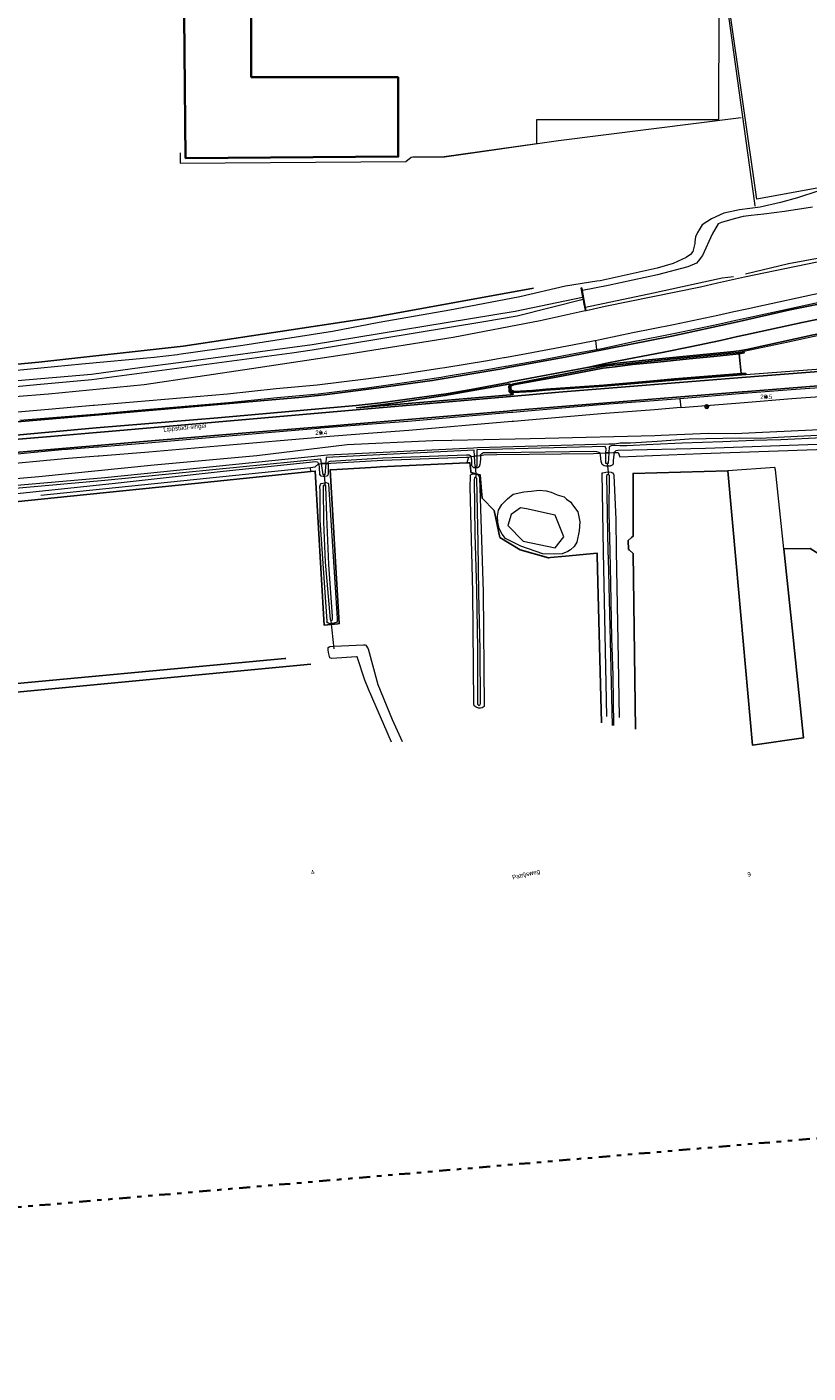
# Model space of a CAD drawing. Header units: metres. Extents: x 169249 to 194689, y 406250 to 412203.
# Tile 49 of 256: x 171032 to 171207, y 406377 to 406679. Entities that reach past the tile are written whole.
import ezdxf
from ezdxf.enums import TextEntityAlignment as Align

# ---------------------------------------------------------------- set-up
doc = ezdxf.new("R2010")
doc.units = ezdxf.units.M
doc.linetypes.add('BGT_NLCS_N264$0$AL-TEKENBLADGRENS', pattern=[11.5, 2.5, -1.5, 1, -1.5, 1, -1.5, 2.5])
doc.layers.get('0').update_dxf_attribs({"linetype": 'CONTINUOUS'})
for name, color, linetype, lineweight in [('BGT_NLCS_N264$0$B-WE-GW-TALUD_KRUIN-G', 252, 'CONTINUOUS', 18), ('BGT_NLCS_N264$0$B-WE-GW-WATERGANG_INSTEEK-G', 252, 'CONTINUOUS', 18), ('BGT_NLCS_N264$0$B-WE-GW-WATERGANG_SLOOT_BODEM-G', 252, 'CONTINUOUS', 18), ('BGT_NLCS_N264$0$B-WE-IE-TERREINAFSCHEIDING_KUNSTMATIG_HEKWERK-G', 252, 'BGT_NLCS_N264$0$IE-TERREINAFSCHEIDING-KUNSTMATIG', 18), ('BGT_NLCS_N264$0$B-WE-KW-KUNSTWERK_DUIKER-G', 252, 'CONTINUOUS', 18), ('BGT_NLCS_N264$0$B-WE-OG-TOPOGRAFIE_BEBOUWING-G', 252, 'CONTINUOUS', 35), ('BGT_NLCS_N264$0$B-WE-OG-TOPOGRAFIE_CULTUURSCHEIDING-G', 252, 'CONTINUOUS', 18), ('BGT_NLCS_N264$0$B-WE-OG-TOPOGRAFIE_TERREIN_AGRARISCH-GV', 252, 'CONTINUOUS', 18), ('BGT_NLCS_N264$0$B-WE-OG-TOPOGRAFIE_TERREIN_GROEN_BOS-GV', 252, 'CONTINUOUS', 18), ('BGT_NLCS_N264$0$B-WE-OG-TOPOGRAFIE_WATER-GV', 252, 'CONTINUOUS', 18), ('BGT_NLCS_N264$0$B-WE-OG-TOPOGRAFIE_WEG_BERM-GV', 252, 'CONTINUOUS', 18), ('BGT_NLCS_N264$0$B-WE-OG-TOPOGRAFIE_WEG_VERHARD-G', 252, 'CONTINUOUS', 18), ('BGT_NLCS_N264$0$B-WE-VW-BEWEGWIJZERING_DRAAGCONSTRUCTIE-S', 252, 'CONTINUOUS', 25), ('BGT_NLCS_N264$0$B-WE-WH-KUNSTWERK_STUW-G', 252, 'CONTINUOUS', 18), ('BGT_NLCS_N264$0$X-XX-AL-TEKENBLADGRENS-G', 252, 'BGT_NLCS_N264$0$AL-TEKENBLADGRENS', 35), ('X-XX-AL-REFERENTIE-G', 7, 'CONTINUOUS', 18)]:
    doc.layers.add(name, color=color, linetype=linetype, lineweight=lineweight)
for name, color, linetype in [('BGT_NLCS_N264$0$B-WE-IE-MEUBILAIR_WEGMEUBILAIR-S', 252, 'CONTINUOUS'), ('BGT_NLCS_N264$0$B-WE-IE-TERREINAFSCHEIDING_KUNSTMATIG_HEKWERK_RASTER-G', 252, 'CONTINUOUS'), ('BGT_NLCS_N264$0$B-WE-OG-TOPOGRAFIE_WATER_SLOOT-GV', 252, 'CONTINUOUS'), ('BGT_NLCS_N264$0$B-WE-OG-TOPOGRAFIE_WEG_VERKEERSEILAND-GV', 252, 'CONTINUOUS'), ('BGT_NLCS_N264$0$B-WE-VW-MARKERING-G', 252, 'CONTINUOUS'), ('BGT_NLCS_N264$0$Label_Nummeraanduidingreeks', 252, 'CONTINUOUS'), ('BGT_NLCS_N264$0$Label_Openbareruimte', 252, 'CONTINUOUS'), ('BGT_NLCS_N264$0$Label_Puntobject', 252, 'CONTINUOUS')]:
    doc.layers.add(name, color=color, linetype=linetype)
doc.styles.add('BGT_NLCS_N264$0$STANDARD', font='txt')
doc.linetypes.add('BGT_NLCS_N264$0$IE-TERREINAFSCHEIDING-KUNSTMATIG', pattern='A,4,[82,NLCS.SHX,S=0.75,R=90,X=0,Y=0],4,-2', length=10)

# ---------------------------------------------------------------- blocks, each defined once
blk = doc.blocks.new('BGT_NLCS_N264$0$SIE-WEG_WEGWIJZER-SO')
for q in [(-0.29, -0.29), (0, 0.41), (0.29, -0.29)]:
    blk.add_line((0, 0), q)
blk.add_circle((0, 0), 0.413)
blk = doc.blocks.new('BGT_NLCS_N264$0$SIE-WEG_PAAL_ALGEMEEN_TYPE_02-SO')
at = {"ltscale": 0.5}
h = blk.add_hatch(color=256, dxfattribs=at)
h.paths.add_polyline_path([(0, 0), (0.1875, 0, 0.41421356), (0, 0.1875)])
h.paths.add_polyline_path([(0, -0.1875), (0, 0), (-0.1875, 0, 0.41421356)])
for p, q in [((-0.1875, 0), (0.1875, 0)), ((0, -0.1875), (0, 0.1875))]:
    blk.add_line(p, q, dxfattribs=at)
blk.add_circle((0, 0), 0.1875, dxfattribs=at)
blk = doc.blocks.new('BGT_NLCS_N264')
at = {"layer": 'BGT_NLCS_N264$0$B-WE-GW-TALUD_KRUIN-G'}
blk.add_polyline3d([(171155.58, 406570.14, 13.91), (171156, 406567.9, 13.88), (171155.88, 406565.9, 13.9), (171155.35, 406563.34, 13.93), (171154.73, 406562.37, 13.93), (171153.92, 406561.65, 13.91), (171153.33, 406561.28, 13.88), (171152.06, 406560.77, 13.87), (171150.29, 406560.63, 13.83), (171147.74, 406560.76, 13.81), (171142.79, 406562.48, 13.78), (171139.4, 406564.15, 13.86), (171138.65, 406565.17, 13.87), (171137.97, 406566.43, 13.84), (171137.67, 406567.85, 13.83), (171137.55, 406569.21, 13.82), (171137.81, 406570.55, 13.89), (171138.53, 406571.78, 13.92), (171139.82, 406573.1, 13.97), (171141.12, 406574.1, 13.99), (171143.46, 406574.62, 13.98), (171145.09, 406574.83, 13.93), (171146.91, 406575.06, 13.92), (171148.51, 406574.86, 13.97), (171149.6, 406574.59, 13.99), (171150.94, 406573.96, 14.03), (171152.52, 406573.51, 14.04), (171153.06, 406573.03, 14.03), (171154.01, 406572.37, 13.94), (171154.38, 406571.7, 13.94), (171155.58, 406570.14, 13.91)], dxfattribs=at)
at = {"layer": 'BGT_NLCS_N264$0$B-WE-GW-WATERGANG_INSTEEK-G'}
for points in [[(171209.44, 406642.15, 14.66), (171204.83, 406640.6, 14.27), (171201.05, 406639.56, 14.26), (171196.48, 406638.52, 14.29), (171191.85, 406637.93, 14.3), (171188.36, 406637.16, 14.34), (171185.57, 406635.93, 14.33), (171183.45, 406634.54, 14.36), (171182.81, 406633.46, 14.37), (171182.43, 406632.84, 14.38), (171181.95, 406631.83, 14.36), (171181.85, 406630.76, 14.39), (171181.81, 406630.37, 14.41), (171181.4, 406628.58, 14.4), (171180.83, 406627.93, 14.37), (171180.78, 406627.86, 14.37), (171180.4, 406627.58, 14.36), (171179.89, 406627.2, 14.36), (171177, 406625.85, 14.37), (171173.38, 406624.84, 14.32), (171160.62, 406622.01, 14.29), (171159.85, 406621.89, 14.29), (171152.79, 406620.78, 14.28), (171142.56, 406618.44, 13.98), (171128.11, 406615.64, 13.9), (171126.89, 406615.41, 13.9), (171111.02, 406612.62, 13.9), (171100.52, 406610.6, 13.95), (171080.41, 406607.49, 13.96), (171066.11, 406605.46, 14.01), (171065.78, 406605.42, 14.01), (171060.55, 406604.77, 14.02), (171044.34, 406603.33, 14.03), (171019.74, 406600.94, 13.92)], [(171133.77, 406582.84, 13.65), (171133.72, 406582.09, 13.67), (171133.66, 406581.27, 13.7), (171133.64, 406580.78, 13.7), (171133.49, 406580.25, 13.67), (171133.06, 406580.05, 13.66), (171132.55, 406580.01, 13.66), (171132.23, 406580.06, 13.66), (171131.84, 406580.46, 13.66), (171131.81, 406581.71, 13.67), (171131.77, 406582.24, 13.66), (171131.67, 406582.55, 13.67)], [(171163.77, 406583.47, 13.84), (171163.55, 406581.78, 13.83), (171163.51, 406581.08, 13.82), (171163.44, 406580.7, 13.83), (171162.85, 406580.43, 13.82), (171161.86, 406580.4, 13.82), (171161.46, 406580.49, 13.81), (171161.08, 406580.79, 13.82), (171160.79, 406581.45, 13.82), (171160.67, 406582.86, 13.82), (171160.57, 406583.31, 13.81)], [(171099.59, 406581.03, 13.4), (171099.57, 406579.32, 13.35), (171099.57, 406578.78, 13.36), (171099.51, 406578.38, 13.36), (171099.29, 406578.18, 13.35), (171098.86, 406578.07, 13.34), (171098.45, 406578.07, 13.34), (171098, 406578.18, 13.34), (171097.71, 406578.56, 13.35), (171097.65, 406580.14, 13.35), (171097.57, 406580.76, 13.35), (171097.45, 406580.97, 13.35)], [(171162.1, 406524.23, 13.76), (171161.47, 406553.87, 13.77), (171161.35, 406561.21, 13.76), (171161.06, 406578.9, 13.74), (171161.18, 406578.95, 13.76), (171161.87, 406579.09, 13.77), (171162.43, 406579.14, 13.78), (171163.1, 406579.06, 13.8), (171163.36, 406578.91, 13.88), (171163.58, 406578.59, 13.91), (171163.64, 406578.36, 13.94), (171164.11, 406568.41, 13.98), (171164.21, 406561.4, 13.96), (171164.33, 406553.18, 13.94), (171164.61, 406537.07, 13.88), (171164.83, 406523.99, 13.9)], [(171100.46, 406545.09, 13.57), (171100.11, 406545.05, 13.58), (171099.8, 406545.08, 13.58), (171099.55, 406545.17, 13.58), (171099.3, 406545.44, 13.58), (171099.33, 406545.65, 13.59), (171097.8, 406568.26, 13.52), (171097.77, 406574.85, 13.46), (171097.73, 406575.83, 13.45), (171097.83, 406576.33, 13.41), (171098.05, 406576.51, 13.42), (171098.4, 406576.62, 13.4), (171099.06, 406576.74, 13.39), (171099.58, 406576.58, 13.41), (171099.63, 406576.38, 13.41), (171101.57, 406546.23, 13.51), (171101.59, 406545.41, 13.52), (171100.86, 406545.15, 13.55), (171100.46, 406545.09, 13.57)], [(171132.77, 406578.65, 13.74), (171133.1, 406578.55, 13.75), (171133.37, 406578.23, 13.75), (171133.56, 406577.89, 13.76), (171134.33, 406552.2, 13.56), (171134.55, 406526.46, 13.7), (171134.14, 406526.19, 13.74), (171133.73, 406526.12, 13.74), (171133.29, 406526.15, 13.73), (171132.77, 406526.3, 13.73), (171132.35, 406526.63, 13.73), (171132.29, 406527.19, 13.73), (171132.01, 406552.24, 13.66), (171131.45, 406575.76, 13.69), (171131.49, 406578.02, 13.69), (171131.53, 406578.44, 13.7), (171131.88, 406578.6, 13.71), (171132.47, 406578.67, 13.73), (171132.77, 406578.65, 13.74)], [(171113.78, 406518.47, 13.84), (171108.66, 406530.41, 13.75), (171107.8, 406532.42, 13.73), (171106.09, 406537.61, 13.6), (171106.03, 406537.63, 13.6), (171105.92, 406537.66, 13.6), (171100.38, 406537.22, 13.66), (171099.93, 406537.4, 13.68), (171099.66, 406538.63, 13.68), (171099.6, 406539.21, 13.67), (171099.59, 406539.72, 13.65), (171099.97, 406539.96, 13.65), (171100.95, 406540.05, 13.63), (171107.52, 406540.36, 13.63), (171107.82, 406540.3, 13.64), (171108.06, 406540.22, 13.65), (171108.57, 406539.43, 13.66), (171110.72, 406531.45, 13.58), (171113.95, 406523.57, 13.61), (171116.22, 406518.67, 13.62)]]:
    blk.add_polyline3d(points, dxfattribs=at)
at = {"layer": 'BGT_NLCS_N264$0$B-WE-GW-WATERGANG_SLOOT_BODEM-G'}
blk.add_line((171157.3, 406616.12, 13.29), (171157.33, 406616.12, 13.29), dxfattribs=at)
for points in [[(171193.19, 406623.56, 2.27), (171202.83, 406625.89, 13.21), (171210.19, 406627.23, 13.21)], [(171208.23, 406638.52, 13.32), (171201.91, 406637.58, 13.33), (171197.28, 406636.97, 13.32), (171194.47, 406636.64, 13.33), (171192.65, 406636.43, 13.33), (171190.64, 406635.88, 13.35), (171187.84, 406635.1, 13.37), (171187.08, 406634.75, 13.37), (171185.75, 406632.46, 13.38), (171183.58, 406627.69, 13.41), (171182.58, 406626.43, 13.42), (171182.21, 406625.97, 13.42), (171180.26, 406625.12, 13.42), (171173.45, 406623.35, 13.38), (171162.41, 406620.92, 13.34), (171156.63, 406619.79, 13.9)], [(171156.75, 406617.82, 12.36), (171142, 406614.06, 12.35), (171134.52, 406612.82, 12.32), (171096.01, 406606.42, 12.16), (171091.43, 406605.8, 12.15), (171046.55, 406599.77, 12.08), (171035.09, 406598.7, 12.08), (170996.51, 406595.09, 12.08), (170947.6, 406590.76, 11.94), (170916, 406588.39, 12.01), (170913.68, 406589.47, 11.9), (170899.56, 406609.96, 11.87), (170884.64, 406629.9, 11.85)], [(170887.02, 406630.84, 12.07), (170898.36, 406614.76, 12.09), (170900.13, 406612.25, 12.1), (170914.76, 406591.35, 12.12), (170916.43, 406590.45, 11.99), (170916.45, 406590.46, 11.99), (170922.94, 406590.79, 11.95), (170947.46, 406592.03, 11.77), (170996.61, 406596.81, 11.97), (171046.48, 406601.09, 11.99), (171057.84, 406602.6, 12.02), (171065.98, 406603.68, 12.03), (171096.02, 406607.68, 12.09), (171141.55, 406615.21, 12.2), (171156.65, 406618.33, 12.43)], [(171157.33, 406616.12, 13.29), (171172.57, 406619.31, 13.21), (171187.95, 406622.64, 13.18), (171190.54, 406622.99, 2.62)], [(171132.92, 406582.73, 12.56), (171132.9, 406580.39, 12.9), (171132.67, 406580.27, 12.92), (171132.53, 406580.3, 12.89), (171132.39, 406582.65, 12.66)], [(171162.56, 406583.41, 12.73), (171162.4, 406581.01, 12.69), (171161.87, 406581.02, 12.75), (171161.9, 406583.38, 12.69)], [(171099.05, 406581.02, 12.41), (171098.83, 406578.43, 12.56), (171098.46, 406578.46, 12.52), (171098.1, 406580.99, 12.45)], [(171098.43, 406575.59, 12.64), (171098.54, 406567.85, 12.59), (171098.89, 406558.85, 12.58), (171099.43, 406552.89, 12.63), (171100.04, 406545.97, 12.64), (171100.22, 406545.73, 12.65), (171100.55, 406546.01, 12.66), (171100.59, 406546.69, 12.66), (171099.75, 406558.37, 12.66), (171099.31, 406569.14, 12.62), (171099.09, 406575.99, 12.62), (171098.89, 406576.17, 12.62), (171098.64, 406576.16, 12.62), (171098.49, 406576.01, 12.63), (171098.43, 406575.59, 12.64)], [(171133.21, 406563.1, 13.09), (171132.92, 406577.62, 13.09), (171132.7, 406577.86, 13.09), (171132.51, 406577.88, 13.09), (171132.4, 406577.83, 13.09), (171132.34, 406577.34, 13.05), (171132.48, 406565.18, 13.05), (171132.85, 406552.75, 13.09), (171133.08, 406539.51, 13.09), (171133.05, 406527.01, 13.08), (171133.38, 406526.71, 13.08), (171133.66, 406526.88, 13.08), (171133.73, 406527.18, 13.08), (171133.68, 406539.2, 13.09), (171133.4, 406551.88, 13.09), (171133.21, 406563.1, 13.09)], [(171163.69, 406522.24, 12.93), (171163.51, 406533.47, 12.93), (171163.23, 406541.91, 12.86), (171162.97, 406554.18, 12.83), (171162.81, 406561.31, 12.81), (171162.62, 406569.92, 12.79), (171162.7, 406578.33, 12.79), (171162.52, 406578.45, 12.79), (171162.21, 406578.48, 12.79), (171162.01, 406578.3, 12.8), (171162.34, 406561.28, 12.8), (171162.37, 406559.71, 12.8), (171162.69, 406547.34, 12.84), (171162.97, 406534.96, 12.93), (171163.3, 406522.23, 12.93)], [(171143.29, 406563.55, 12.85), (171150.48, 406562.06, 12.84), (171152.45, 406564.54, 12.71), (171150.49, 406569.41, 12.67), (171144.09, 406570.85, 12.78), (171142.74, 406571.09, 12.83), (171140.62, 406569.59, 12.86), (171139.85, 406567.07, 12.83), (171143.29, 406563.55, 12.85)]]:
    blk.add_polyline3d(points, dxfattribs=at)
at = {"layer": 'BGT_NLCS_N264$0$B-WE-IE-TERREINAFSCHEIDING_KUNSTMATIG_HEKWERK-G'}
for points in [[(171189.45, 406684.16, 14.72), (171189, 406684.05, 14.71), (171195.21, 406639.45, 14.53), (171195.31, 406638.73, 14.52)], [(171192.2, 406658.55, 14.84), (171151.28, 406653.38, 14.82), (171125.68, 406649.74, 14.96), (171118.6, 406649.77, 14.95)]]:
    blk.add_polyline3d(points, dxfattribs=at)
at = {"layer": 'BGT_NLCS_N264$0$B-WE-IE-TERREINAFSCHEIDING_KUNSTMATIG_HEKWERK_RASTER-G'}
for points in [[(171021.69, 406671.44, 14.63), (171020.32, 406666.91, 14.58), (171014.22, 406646.76, 14.33), (171008.51, 406627.89, 14.1), (171004.19, 406612.66, 14.06), (171001.9, 406604.6, 14.03), (171000.76, 406600.58, 14.02), (171001.03, 406600.61, 14.02), (171034.67, 406603.77, 14.03), (171067.03, 406607.31, 13.92), (171109.11, 406613.68, 14.13), (171145.62, 406620.34, 14.29)], [(171095.69, 406579.21, 13.47), (171069.67, 406576.55, 13.45), (171041.78, 406573.66, 13.3), (171017.64, 406571.2, 13.21), (171011.59, 406565.42, 13.24), (171016.15, 406530.34, 13.28), (171089.85, 406537.24, 13.71), (171090.07, 406537.27, 13.71)], [(171130.67, 406581.13, 13.82), (171111.24, 406580.27, 13.78), (171110.44, 406580.22, 13.76), (171100.29, 406579.59, 13.56), (171100, 406579.57, 13.55), (171100.85, 406565.45, 13.57), (171101.24, 406558.92, 13.58), (171102.08, 406545.08, 13.61), (171101.73, 406545.04, 13.62), (171098.69, 406544.71, 13.72), (171096.67, 406579.31, 13.47), (171095.69, 406579.21, 13.47)], [(171160.87, 406522.84, 13.83), (171160.09, 406554.39, 13.91), (171159.94, 406560.46, 13.92), (171159.93, 406560.89, 13.92), (171152.85, 406560.22, 13.89), (171149.42, 406559.89, 13.88), (171149.08, 406559.86, 13.88), (171149.02, 406559.88, 13.88), (171142.63, 406561.62, 13.9), (171138.06, 406564.42, 13.89), (171136.85, 406570.45, 13.94), (171134.17, 406573.13, 13.92), (171134.1, 406573.2, 13.92), (171133.97, 406574.82, 13.91), (171133.69, 406578.43, 13.88), (171133.55, 406578.47, 13.88), (171131.62, 406578.99, 13.82), (171131.58, 406579.35, 13.82), (171131.37, 406581.16, 13.82), (171130.67, 406581.13, 13.82)], [(171168.54, 406521.39, 13.83), (171168.02, 406560.8, 14.31), (171167.07, 406561.66, 14.22), (171166.97, 406561.74, 14.21), (171166.87, 406563.73, 14.17), (171167.62, 406564.38, 14.07), (171167.98, 406564.68, 14.02), (171168, 406578.49, 14.02), (171168, 406578.77, 14.02), (171189.2, 406579.37, 13.94)], [(171189.2, 406579.37, 13.94), (171191.08, 406558.67, 14.02), (171194.8, 406517.8, 14.18), (171206.22, 406519.48, 14.2), (171203.65, 406544.15, 14.32), (171201.81, 406561.88, 14.41)], [(171201.81, 406561.88, 14.41), (171207.69, 406561.97, 14.15), (171212.94, 406558.63, 14.17), (171213.12, 406558.51, 14.17), (171218.25, 406562.02, 14.02), (171218.36, 406562.09, 14.02), (171222.08, 406562.33, 14.02)], [(171095.72, 406536, 13.79), (171022.54, 406529.06, 13.23), (171016.16, 406528.46, 13.18), (171013.71, 406528.22, 13.16)]]:
    blk.add_polyline3d(points, dxfattribs=at)
at = {"layer": 'BGT_NLCS_N264$0$B-WE-KW-KUNSTWERK_DUIKER-G'}
for p, q in [((171132.67, 406580.27, 12.92), (171132.69, 406577.93, 13.11)), ((171162.18, 406581.09, 12.67), (171162.46, 406578.39, 12.61)), ((171098.71, 406578.35, 12.46), (171098.88, 406575.88, 12.53)), ((171100.95, 406539.46, 12.84), (171100.29, 406545.68, 12.8))]:
    blk.add_line(p, q, dxfattribs=at)
at = {"layer": 'BGT_NLCS_N264$0$B-WE-OG-TOPOGRAFIE_BEBOUWING-G'}
blk.add_polyline3d([(171082.33, 406682.56, 17.93), (171082.34, 406667.7, 18), (171115.25, 406667.66, 17.8), (171115.3, 406649.88, 17.81), (171067.59, 406649.53, 17.68), (171067.16, 406697.44, 17.68), (171121.08, 406697.6, 17.86), (171121.09, 406682.75, 17.94), (171082.33, 406682.56, 17.93)], dxfattribs=at)
at = {"layer": 'BGT_NLCS_N264$0$B-WE-OG-TOPOGRAFIE_CULTUURSCHEIDING-G'}
blk.add_polyline3d([(171201.81, 406561.88, 14.41), (171199.92, 406579.57, 13.97), (171199.79, 406580.09, 13.97), (171189.2, 406579.37, 13.94)], dxfattribs=at)
at = {"layer": 'BGT_NLCS_N264$0$B-WE-OG-TOPOGRAFIE_TERREIN_AGRARISCH-GV'}
blk.add_line((171095.69, 406579.21, 13.1), (171095.63, 406580.13, 13.47), dxfattribs=at)
at = {"layer": 'BGT_NLCS_N264$0$B-WE-OG-TOPOGRAFIE_TERREIN_GROEN_BOS-GV'}
blk.add_line((171131.04, 406582.46, 13.67), (171130.67, 406581.13, 0.68), dxfattribs=at)
at = {"layer": 'BGT_NLCS_N264$0$B-WE-OG-TOPOGRAFIE_WATER-GV'}
for p, q in [((171131.67, 406582.55, 13.67), (171132.39, 406582.65, 12.66)), ((171132.92, 406582.73, 12.56), (171133.77, 406582.84, 13.65)), ((171160.57, 406583.31, 13.81), (171161.9, 406583.38, 12.69)), ((171162.56, 406583.41, 12.73), (171163.77, 406583.47, 13.84)), ((171097.45, 406580.97, 13.35), (171098.1, 406580.99, 12.45)), ((171099.05, 406581.02, 12.41), (171099.59, 406581.03, 13.4))]:
    blk.add_line(p, q, dxfattribs=at)
for points in [[(171157.47, 406615.37, 13.88), (171161.75, 406616.29, 14.04), (171183.1, 406620.68, 14.2), (171186.94, 406621.57, 13.93), (171192.95, 406622.89, 13.92), (171204.54, 406625.31, 14.03), (171214, 406627.2, 14.09)], [(170916.28, 406586.59, 13.39), (170916.37, 406586.58, 13.39), (170926.07, 406586.94, 13.48), (170940.23, 406588.23, 13.54), (170966.99, 406590.66, 13.62), (170995.5, 406593.17, 13.7), (171021.71, 406595.43, 13.77), (171036.86, 406596.61, 13.87), (171058.29, 406598.72, 13.82), (171082.4, 406602.35, 13.89), (171104.2, 406605.62, 13.91), (171127.65, 406609.37, 14.02), (171147.12, 406613.09, 13.94), (171157.22, 406615.33, 13.91)], [(171157.22, 406615.33, 13.91), (171157.25, 406615.33, 13.9), (171157.47, 406615.37, 13.88)], [(171222.67, 406589.15, 14.1), (171195.45, 406587.91, 14.02), (171190.87, 406587.66, 14.03)], [(171006.57, 406574.16, 12.44), (171049.5, 406577.84, 12.34), (171099.43, 406582.92, 12.31), (171132.2, 406584.55, 12.38), (171133.05, 406584.63, 12.42), (171162.57, 406585.44, 12.64), (171163.88, 406585.43, 12.97), (171165.11, 406585.62, 13.01), (171167.42, 406585.64, 13.07), (171173.42, 406586.01, 13.26), (171180.55, 406586.57, 13.26), (171191.96, 406586.75, 13.28), (171196.57, 406586.72, 13.28), (171201.89, 406586.98, 13.28), (171210.85, 406587.43, 13.52)], [(171210.48, 406586.8, 13.56), (171201.11, 406586.33, 13.46), (171195.09, 406586.2, 13.35), (171188.14, 406585.85, 13.35), (171178.99, 406585.59, 13.38), (171172.51, 406585.24, 13.29), (171166.59, 406584.96, 13.22), (171165.01, 406585.01, 13.19), (171163.9, 406585.05, 13.06), (171163.07, 406584.96, 12.93), (171162.65, 406584.74, 12.76), (171162.56, 406583.41, 12.73)], [(171163.77, 406583.47, 13.84), (171163.77, 406583.55, 13.84), (171163.96, 406583.73, 13.84), (171164.21, 406583.89, 13.84), (171164.54, 406584.01, 13.86), (171184.19, 406584.46, 14.08), (171209.25, 406585.34, 14.19), (171223.56, 406585.47, 13.98), (171231.68, 406586.07, 13.95), (171240.13, 406586.68, 13.98), (171253.58, 406586.93, 13.94), (171265.8, 406587.73, 13.76), (171277.63, 406587.94, 13.8), (171281.18, 406588.17, 13.84)], [(171172.85, 406587.22, 14.02), (171148.23, 406586.62, 13.88), (171141.52, 406586.47, 13.85), (171127.32, 406586.16, 13.8), (171123.08, 406586.06, 13.79), (171103.85, 406585.18, 13.8), (171083.61, 406582.73, 13.78), (171060.54, 406580.65, 13.82), (171034.72, 406578.01, 13.57), (171009.04, 406575.74, 13.54), (170986.95, 406573.91, 13.43), (170960.37, 406571.81, 13.3), (170923.3, 406568.18, 13.26), (170906.52, 406566.78, 13.26), (170901.47, 406566.34, 13.25), (170899.72, 406566.14, 13.25), (170898.58, 406565.8, 13.25), (170898.26, 406564.9, 13.21), (170898.28, 406564.41, 13.22), (170898.4, 406563.95, 13.21), (170899.04, 406563.6, 13.16), (170899.74, 406563.43, 13.15)], [(171190.87, 406587.66, 14.03), (171184.91, 406587.74, 14.05), (171174.3, 406587.26, 14.03), (171172.85, 406587.22, 14.02)], [(171132.39, 406582.65, 12.66), (171132.32, 406583.97, 12.53), (171099.16, 406582.36, 12.34), (171099.05, 406581.02, 12.41)], [(171099.59, 406581.03, 13.4), (171099.59, 406581.32, 13.41), (171099.64, 406581.42, 13.41), (171100.04, 406581.54, 13.45), (171111.83, 406582.28, 13.67), (171130.62, 406582.94, 13.67)], [(171130.62, 406582.94, 13.67), (171131.19, 406582.97, 13.67), (171131.64, 406582.65, 13.67), (171131.67, 406582.55, 13.67)], [(171161.9, 406583.38, 12.69), (171161.92, 406584.31, 12.66), (171161.7, 406584.81, 12.62), (171132.94, 406584.08, 12.37), (171132.92, 406582.73, 12.56)], [(171133.77, 406582.84, 13.65), (171133.78, 406582.94, 13.65), (171134.05, 406583.27, 13.65), (171134.41, 406583.45, 13.66), (171137.41, 406583.5, 13.72), (171159.16, 406583.74, 13.82), (171159.81, 406583.7, 13.82), (171160.3, 406583.52, 13.82)], [(171160.3, 406583.52, 13.82), (171160.55, 406583.38, 13.81), (171160.57, 406583.31, 13.81)], [(171098.1, 406580.99, 12.45), (171097.96, 406582.01, 12.42), (171049.52, 406577.18, 12.44), (171006.78, 406573.41, 12.28), (171006.43, 406573.28, 12.46), (171006.15, 406573.02, 12.47), (171006.12, 406572.7, 12.47), (171006.15, 406572.44, 12.47), (171006.21, 406571.98, 12.47)], [(171026.26, 406573.91, 13.25), (171051.12, 406576.52, 13.38), (171076.06, 406579.3, 13.38), (171096.82, 406581.45, 13.36), (171097.22, 406581.38, 13.36), (171097.45, 406580.97, 13.35)]]:
    blk.add_polyline3d(points, dxfattribs=at)
at = {"layer": 'BGT_NLCS_N264$0$B-WE-OG-TOPOGRAFIE_WATER_SLOOT-GV'}
for p, q in [((171132.39, 406582.65, 12.66), (171132.92, 406582.73, 12.56)), ((171161.9, 406583.38, 12.69), (171162.56, 406583.41, 12.73)), ((171098.1, 406580.99, 12.45), (171099.05, 406581.02, 12.41))]:
    blk.add_line(p, q, dxfattribs=at)
at = {"layer": 'BGT_NLCS_N264$0$B-WE-OG-TOPOGRAFIE_WEG_BERM-GV'}
for p, q in [((171159.52, 406608.61, 14.13), (171159.79, 406606.62, 14.13)), ((171178.49, 406595.54, 14.11), (171178.73, 406593.56, 14.11)), ((171131.04, 406582.46, 13.67), (171131.67, 406582.55, 13.67)), ((171035.13, 406573.9, 13.33), (171095.63, 406580.13, 13.47)), ((171095.63, 406580.13, 13.47), (171096.67, 406580.23, 13.47)), ((171096.67, 406580.23, 13.47), (171097.45, 406580.97, 13.35))]:
    blk.add_line(p, q, dxfattribs=at)
for points in [[(171159.52, 406608.61, 14.13), (171160.92, 406608.87, 14.13), (171167.95, 406610.42, 14.14), (171177.03, 406612.21, 14.14), (171187.01, 406614.29, 14.12), (171190.6, 406615.09, 14.13), (171193.47, 406615.73, 14.14), (171197.24, 406616.57, 14.15), (171208.25, 406618.93, 14.16), (171217, 406620.7, 14.2), (171219.64, 406621.27, 14.23), (171222.38, 406621.73, 14.25), (171230.99, 406623.28, 14.35), (171241.44, 406624.59, 14.44), (171255.26, 406625.73, 14.6), (171255.35, 406625.73, 14.6)], [(171159.79, 406606.62, 14.13), (171161.32, 406606.91, 14.13), (171168.36, 406608.46, 14.14), (171177.43, 406610.25, 14.14), (171187.43, 406612.34, 14.12), (171191.04, 406613.14, 14.13), (171193.9, 406613.78, 14.14), (171197.67, 406614.61, 14.15), (171208.66, 406616.97, 14.16), (171217.41, 406618.74, 14.2), (171220.01, 406619.3, 14.23), (171222.72, 406619.76, 14.25), (171231.29, 406621.3, 14.35), (171241.64, 406622.6, 14.44), (171255.43, 406623.73, 14.6)], [(171358.12, 406621.09, 15.76), (171343.41, 406620.43, 15.61), (171325.65, 406619.72, 15.41), (171310.37, 406619.01, 15.21), (171295.58, 406618.41, 15.06), (171280.87, 406617.76, 14.87), (171279.98, 406617.72, 14.86), (171267.31, 406617.07, 14.8), (171256.52, 406616.4, 14.73), (171248.86, 406615.78, 14.68), (171244.16, 406615.27, 14.6), (171236.71, 406614.21, 14.56), (171227.56, 406612.95, 14.44), (171221.14, 406611.93, 14.38), (171214.44, 406610.79, 14.32), (171202.76, 406608.24, 14.3), (171192.84, 406606.11, 14.28)], [(171193.28, 406600.97, 14.19), (171211.04, 406602.3, 14.23), (171224.98, 406603.5, 14.35), (171232.27, 406604.13, 14.48), (171234.61, 406604.4, 14.52), (171235.31, 406604.48, 14.53), (171239.7, 406605.02, 14.58), (171246.76, 406605.94, 14.68), (171259.7, 406607.67, 14.74), (171269.68, 406608.91, 14.82), (171278.89, 406610.13, 14.89), (171281.31, 406610.38, 14.92), (171284.16, 406610.66, 14.95), (171287.29, 406610.85, 15.03), (171300.6, 406611.57, 15.18), (171317.76, 406612.33, 15.31), (171331.45, 406613.01, 15.46), (171344.79, 406613.59, 15.64), (171358.29, 406614.06, 15.8)], [(171012.75, 406591.14, 13.77), (171037.68, 406593.3, 13.94), (171046.89, 406594.09, 14), (171047.1, 406594.1, 14), (171055.91, 406594.86, 14.06), (171077.03, 406596.67, 14.12), (171087.92, 406597.83, 14.1), (171097.12, 406598.66, 14.14), (171108.06, 406599.99, 14.16), (171115.41, 406601, 14.13), (171124.63, 406602.37, 14.13), (171125.74, 406602.56, 14.13), (171135.3, 406604.14, 14.12), (171138.16, 406604.66, 14.12), (171139.02, 406604.81, 14.12), (171139.14, 406604.83, 14.12), (171142.86, 406605.5, 14.12), (171154.36, 406607.64, 14.13), (171159.42, 406608.59, 14.13), (171159.52, 406608.61, 14.13)], [(171030.43, 406590.71, 13.92), (171037.85, 406591.3, 13.94), (171047.07, 406592.09, 14), (171047.27, 406592.11, 14), (171056.08, 406592.87, 14.06), (171077.22, 406594.68, 14.12), (171088.12, 406595.84, 14.1), (171097.33, 406596.67, 14.14), (171108.32, 406598.01, 14.16), (171115.69, 406599.02, 14.13), (171124.94, 406600.4, 14.13), (171126.07, 406600.58, 14.13), (171135.64, 406602.17, 14.12), (171138.51, 406602.69, 14.12), (171139.38, 406602.84, 14.12), (171139.5, 406602.86, 14.12), (171143.22, 406603.53, 14.12), (171147.89, 406604.38, 14.14), (171154.73, 406605.67, 14.13), (171159.79, 406606.62, 14.13)], [(171256.24, 406601.24, 14.63), (171251.75, 406600.94, 14.6), (171239.71, 406600.22, 14.48), (171229.86, 406599.44, 14.31), (171203.41, 406597.55, 14.14), (171192.76, 406596.7, 14.13), (171178.49, 406595.54, 14.11)], [(171178.73, 406593.56, 14.11), (171192.92, 406594.7, 14.13), (171203.56, 406595.56, 14.14), (171230, 406597.45, 14.31), (171251.88, 406598.95, 14.6), (171256.3, 406599.24, 14.63)], [(171178.49, 406595.54, 14.11), (171172.61, 406595.07, 14.11), (171161.57, 406594.21, 14.12), (171158.9, 406594, 14.12), (171143.5, 406592.66, 14.14), (171141.04, 406592.45, 14.14), (171140.73, 406592.42, 14.14), (171139.78, 406592.34, 14.14), (171130.24, 406591.53, 14.15), (171126.88, 406591.24, 14.14), (171117.52, 406590.43, 14.12), (171108.4, 406589.74, 14.13), (171097.93, 406588.9, 14.11), (171097.4, 406588.86, 14.11), (171076.41, 406587.06, 14.13), (171059.17, 406585.54, 14.04), (171048.05, 406584.68, 13.97), (171047.84, 406584.66, 13.97), (171041.09, 406584.14, 13.93), (171039.85, 406584.05, 14.02), (171023.6, 406582.51, 13.82)], [(171178.73, 406593.56, 14.11), (171178.65, 406593.55, 14.11), (171172.77, 406593.07, 14.11), (171161.72, 406592.21, 14.12), (171159.07, 406592, 14.12), (171143.67, 406590.67, 14.14), (171141.21, 406590.46, 14.14), (171140.89, 406590.43, 14.14), (171139.95, 406590.35, 14.14), (171130.41, 406589.54, 14.15), (171127.05, 406589.25, 14.14), (171117.68, 406588.43, 14.12), (171108.56, 406587.75, 14.13), (171098.09, 406586.91, 14.11), (171097.56, 406586.87, 14.11), (171076.58, 406585.07, 14.13), (171059.33, 406583.55, 14.04), (171048.21, 406582.68, 13.97), (171048, 406582.67, 13.97), (171041.26, 406582.15, 13.93), (171023.78, 406580.52, 13.82)], [(171163.77, 406583.47, 13.84), (171164.63, 406583.51, 13.86), (171165.03, 406582.48, 13.99), (171183.31, 406583.25, 14.13), (171224.15, 406584.71, 14.04), (171225.23, 406585.04, 13.96), (171229.41, 406585.38, 13.96), (171231.75, 406585.58, 13.95), (171240.15, 406586.18, 13.98), (171253.61, 406586.43, 13.94), (171265.82, 406587.23, 13.76), (171277.65, 406587.44, 13.8), (171281.2, 406587.67, 13.84), (171281.68, 406587.68, 13.85)], [(171099.59, 406581.03, 13.4), (171100.16, 406581.05, 13.45), (171111.86, 406581.78, 13.67), (171130.64, 406582.44, 13.67), (171131.04, 406582.46, 13.67)], [(171133.77, 406582.84, 13.65), (171134.53, 406582.95, 13.66), (171137.42, 406583, 13.72), (171159.14, 406583.24, 13.82), (171160.57, 406583.31, 13.81)]]:
    blk.add_polyline3d(points, dxfattribs=at)
at = {"layer": 'BGT_NLCS_N264$0$B-WE-OG-TOPOGRAFIE_WEG_VERHARD-G'}
for points in [[(171066.39, 406650.7, 14.95), (171066.39, 406648.42, 14.95), (171117.01, 406648.75, 15.03), (171118.21, 406649.77, 15.03), (171125.59, 406649.88, 15.02), (171146.4, 406652.78, 14.68), (171146.37, 406658.23, 14.71), (171187.22, 406658.22, 14.83), (171187.28, 406683.57, 14.87), (171188.94, 406684.01, 14.69)], [(171212, 406676.39, 14.89), (171211.6, 406676.29, 14.92), (171211.46, 406676.24, 14.93), (171211.34, 406676.15, 14.93), (171211.28, 406676.02, 14.93), (171211.27, 406675.8, 14.94), (171218.88, 406645.14, 15.05), (171209.62, 406642.84, 15.04), (171195.76, 406640.34, 14.54), (171189.45, 406684.16, 14.68)]]:
    blk.add_polyline3d(points, dxfattribs=at)
at = {"layer": 'BGT_NLCS_N264$0$B-WE-OG-TOPOGRAFIE_WEG_VERKEERSEILAND-GV'}
for points in [[(171192.84, 406606.11, 14.28), (171191.79, 406605.93, 14.26), (171191.61, 406605.9, 14.26), (171176.27, 406604.39, 14.22), (171164.35, 406603.13, 14.21), (171162.68, 406602.97, 14.19), (171161.3, 406602.77, 14.19), (171157.76, 406602.08, 14.19), (171147.75, 406600.12, 14.2), (171141.24, 406598.91, 14.25), (171140.65, 406598.69, 14.25), (171140.27, 406598.34, 14.25), (171140.27, 406597.89, 14.25), (171140.29, 406597.62, 14.25), (171140.3, 406597.44, 14.25), (171140.57, 406597.08, 14.24), (171141.01, 406596.95, 14.24), (171145.32, 406597.19, 14.23), (171148.36, 406597.44, 14.17), (171161.29, 406598.39, 14.21), (171177.1, 406599.68, 14.24), (171192.32, 406600.9, 14.2), (171193.28, 406600.97, 14.19)], [(171150.71, 406600.4, 14.4), (171161.24, 406602.38, 14.4), (171162.6, 406602.55, 14.41), (171163.99, 406602.72, 14.42), (171167.87, 406603.19, 14.42), (171173.55, 406603.77, 14.42), (171180.54, 406604.5, 14.43), (171186.13, 406605.03, 14.46), (171191.76, 406605.58, 14.44)], [(171191.76, 406605.58, 14.44), (171191.83, 406605.59, 14.43), (171192.9, 406605.85, 14.3), (171192.84, 406606.11, 14.28)], [(171192.22, 406601.23, 14.37), (171192.03, 406603.47, 14.49), (171191.76, 406605.58, 14.44)], [(171192.22, 406601.23, 14.37), (171177.3, 406600.02, 14.4), (171172.56, 406599.56, 14.4), (171161.45, 406598.62, 14.4), (171148.46, 406597.72, 14.39), (171145.41, 406597.42, 14.4), (171141.38, 406597.19, 14.41), (171140.81, 406597.38, 14.41), (171140.56, 406597.7, 14.41), (171140.53, 406598.17, 14.41), (171140.61, 406598.42, 14.41), (171141.15, 406598.64, 14.41), (171150.71, 406600.4, 14.4)], [(171193.28, 406600.97, 14.19), (171193.27, 406601.22, 14.25), (171192.28, 406601.23, 14.36), (171192.22, 406601.23, 14.37)]]:
    blk.add_polyline3d(points, dxfattribs=at)
at = {"layer": 'BGT_NLCS_N264$0$B-WE-VW-MARKERING-G'}
blk.add_line((171140.11, 406599.24, 14.24), (171157.66, 406602.57, 14.17), dxfattribs=at)
at = {"layer": 'BGT_NLCS_N264$0$B-WE-VW-MARKERING-G', "linetype": 'Continuous'}
for points in [[(171218.21, 406618.49, 14.27), (171203.2, 406615.47, 14.22), (171191.08, 406612.75, 14.19), (171176.65, 406609.58, 14.19), (171153.1, 406604.92, 14.18), (171139.56, 406602.44, 14.19), (171138.56, 406602.26, 14.19), (171122.94, 406599.6, 14.19), (171110.92, 406597.97, 14.19), (171098.79, 406596.44, 14.18), (171093.03, 406595.81, 14.19), (171047.29, 406591.82, 14.03), (170997.53, 406587.56, 13.82), (170942.8, 406582.82, 13.65), (170918.87, 406580.69, 13.52), (170897.57, 406578.89, 13.44), (170889.14, 406578.17, 13.4)], [(170827.74, 406566, 13.24), (170871.64, 406569.84, 13.43), (170884.56, 406570.96, 13.4), (170889.2, 406571.36, 13.38), (170898.13, 406572.13, 13.44), (170982.5, 406579.43, 13.79), (170998.11, 406580.75, 13.83), (171030.24, 406583.55, 13.87), (171047.81, 406585.05, 14.04), (171057.26, 406585.86, 14.12), (171081.19, 406587.92, 14.13), (171097.88, 406589.25, 14.16), (171139.73, 406592.76, 14.21), (171140.97, 406592.87, 14.21), (171192.42, 406597.07, 14.18), (171192.71, 406597.09, 14.18), (171219.8, 406599.24, 14.28), (171258.79, 406601.99, 14.74), (171281.72, 406603.37, 14.89), (171301.04, 406604.39, 15.02), (171331.28, 406605.75, 15.43), (171358.64, 406606.92, 15.69), (171358.83, 406606.93, 15.69)]]:
    blk.add_polyline3d(points, dxfattribs=at)
at = {"layer": 'BGT_NLCS_N264$0$B-WE-VW-MARKERING-G'}
for points in [[(171140.52, 406596.07, 14.18), (171151.36, 406597.02, 14.17), (171192.38, 406600.33, 14.24), (171211.54, 406601.83, 14.23), (171221.85, 406602.68, 14.3), (171232.58, 406603.78, 14.45), (171234.59, 406604.02, 14.49), (171239.76, 406604.62, 14.6), (171278.97, 406609.79, 14.91), (171281.33, 406610.03, 14.92), (171284.17, 406610.32, 14.93), (171287.3, 406610.54, 15), (171358.3, 406613.86, 15.81), (171366.73, 406614.24, 15.88), (171383.09, 406614.94, 16.18), (171383.06, 406615.16, 16.18), (171382.9, 406616.32, 16.17), (171382.84, 406617.43, 16.16), (171382.87, 406618.86, 16.17), (171382.88, 406619.35, 16.18), (171383, 406620.65, 16.18), (171383.38, 406622.83, 16.16)], [(171157.66, 406602.57, 14.17), (171162.41, 406603.58, 14.2), (171168.22, 406604.73, 14.23), (171174.89, 406605.96, 14.25), (171180.82, 406607.2, 14.25), (171187.58, 406608.62, 14.24), (171191.42, 406609.47, 14.24), (171193.19, 406609.86, 14.24), (171205.88, 406612.65, 14.29), (171216.43, 406614.85, 14.34), (171218.03, 406615.15, 14.35), (171240.3, 406615.7, 14.61), (171243.87, 406615.68, 14.62)], [(171243.87, 406615.68, 14.62), (171230.55, 406614.02, 14.48), (171221.54, 406612.51, 14.41), (171208.11, 406609.77, 14.35), (171193.79, 406606.65, 14.3), (171191.75, 406606.32, 14.29), (171189.87, 406606.07, 14.29), (171170.03, 406604.12, 14.27), (171164.42, 406603.51, 14.2), (171157.66, 406602.57, 14.17)], [(171140.11, 406599.24, 14.24), (171140.03, 406599.22, 14.24), (171131.67, 406597.61, 14.22), (171126.09, 406596.66, 14.23), (171111.35, 406594.6, 14.22), (171105.88, 406594.04, 14.22)], [(171141.08, 406596.47, 14.21), (171140.45, 406596.42, 14.21), (171106.01, 406593.53, 14.22), (171114.23, 406594.57, 14.22), (171125.79, 406596.24, 14.2), (171140.1, 406598.78, 14.23), (171140.4, 406598.83, 14.23), (171140.44, 406598.7, 14.23), (171140.18, 406598.49, 14.23), (171140.15, 406598.41, 14.23), (171140.1, 406598.26, 14.23), (171140.16, 406597.61, 14.23), (171140.21, 406597.09, 14.22), (171140.37, 406596.97, 14.22), (171140.58, 406596.8, 14.21), (171141.07, 406596.69, 14.21), (171141.08, 406596.47, 14.21)], [(171105.89, 406593.08, 14.23), (171140.5, 406596.07, 14.18), (171140.52, 406596.07, 14.18)], [(171105.88, 406594.04, 14.22), (171074.84, 406591.27, 14.15), (171047.51, 406588.99, 14.05), (171026.28, 406587.1, 13.92), (171009.67, 406585.71, 13.85), (170997.77, 406584.68, 13.8), (170897.81, 406575.91, 13.44), (170889.93, 406575.23, 13.41), (170884.18, 406574.76, 13.4), (170865.62, 406573.14, 13.37), (170847.92, 406571.7, 13.32), (170827.35, 406569.84, 13.26)], [(170827.46, 406568.82, 13.25), (170857.02, 406571.46, 13.38), (170876.51, 406573.12, 13.45), (170887.87, 406574.15, 13.43), (170897.89, 406575.04, 13.47), (170997.85, 406583.75, 13.85), (171002.34, 406584.14, 13.87), (171037.31, 406587.07, 14), (171047.61, 406587.97, 14.1), (171050.31, 406588.21, 14.12), (171105.89, 406593.08, 14.23)]]:
    blk.add_polyline3d(points, dxfattribs=at)
at = {"layer": 'BGT_NLCS_N264$0$B-WE-WH-KUNSTWERK_STUW-G'}
for p, q in [((171157.33, 406616.12, 13.88), (171156.63, 406619.79, 13.9)), ((171156.65, 406618.33, 12.43), (171156.75, 406617.82, 12.36))]:
    blk.add_line(p, q, dxfattribs=at)
for points in [[(171156.63, 406619.79, 13.9), (171156.6, 406619.95, 13.91), (171156.51, 406620.39, 13.91), (171156.26, 406620.38, 13.91), (171156.33, 406620.01, 13.64), (171156.58, 406618.72, 12.71), (171156.65, 406618.33, 12.43)], [(171156.75, 406617.82, 12.36), (171156.88, 406617.13, 12.79), (171157.22, 406615.33, 13.91)], [(171157.47, 406615.37, 13.88), (171157.33, 406616.12, 13.88), (171157.33, 406616.12, 13.88)]]:
    blk.add_polyline3d(points, dxfattribs=at)
at = {"layer": 'BGT_NLCS_N264$0$X-XX-AL-TEKENBLADGRENS-G'}
blk.add_polyline3d([(170882.93, 406376.92, 0), (170972.03, 406409.16, 0), (171305.93, 406437.93, 0), (171367.23, 406405.74, 0), (171498.46, 406422.26, 0), (171531.41, 406450.67, 0), (171821.09, 406492.88, 0), (172008.52, 406498.94, 0), (172285.68, 406442.73, 0)], dxfattribs=at)
at = {"layer": 'BGT_NLCS_N264$0$B-WE-IE-MEUBILAIR_WEGMEUBILAIR-S', "color": 7}
for p in [(171197.86, 406595.97, 14.13), (171098.04, 406587.93, 13.96)]:
    blk.add_blockref('BGT_NLCS_N264$0$SIE-WEG_PAAL_ALGEMEEN_TYPE_02-SO', p, dxfattribs=at)
at = {"layer": 'BGT_NLCS_N264$0$B-WE-VW-BEWEGWIJZERING_DRAAGCONSTRUCTIE-S', "color": 7}
blk.add_blockref('BGT_NLCS_N264$0$SIE-WEG_WEGWIJZER-SO', (171184.5, 406593.77, 14.12), dxfattribs=at)
at = {"layer": 'BGT_NLCS_N264$0$Label_Nummeraanduidingreeks', "color": 7, "lineweight": 18, "style": 'BGT_NLCS_N264$0$STANDARD'}
for s, rotation, p in [('4', 20.8, (171096.1, 406489.3)), ('9', 12.4, (171194.01, 406488.84))]:
    blk.add_text(s, height=1, rotation=rotation, dxfattribs=at).set_placement(p, align=Align.MIDDLE)
at = {"layer": 'BGT_NLCS_N264$0$Label_Openbareruimte', "color": 252, "lineweight": 18, "style": 'BGT_NLCS_N264$0$STANDARD'}
for s, rotation, p in [('Lippstadt-singel', 5.511, (171067.44, 406588.97)), ('Patrijsweg', 13.4111, (171144, 406488.74))]:
    blk.add_text(s, height=1, rotation=rotation, dxfattribs=at).set_placement(p, align=Align.MIDDLE)
at = {"layer": 'BGT_NLCS_N264$0$Label_Puntobject', "lineweight": 18, "style": 'BGT_NLCS_N264$0$STANDARD'}
for s, p in [('26.5', (171197.86, 406595.97, 14.13)), ('26.4', (171098.04, 406587.93, 13.96))]:
    blk.add_text(s, height=1, dxfattribs=at).set_placement(p, align=Align.MIDDLE)

msp = doc.modelspace()

# ---------------------------------------------------------------- block references
at = {"layer": 'X-XX-AL-REFERENTIE-G'}
msp.add_blockref('BGT_NLCS_N264', (0, 0), dxfattribs=at)

doc.saveas('drawing.dxf')
